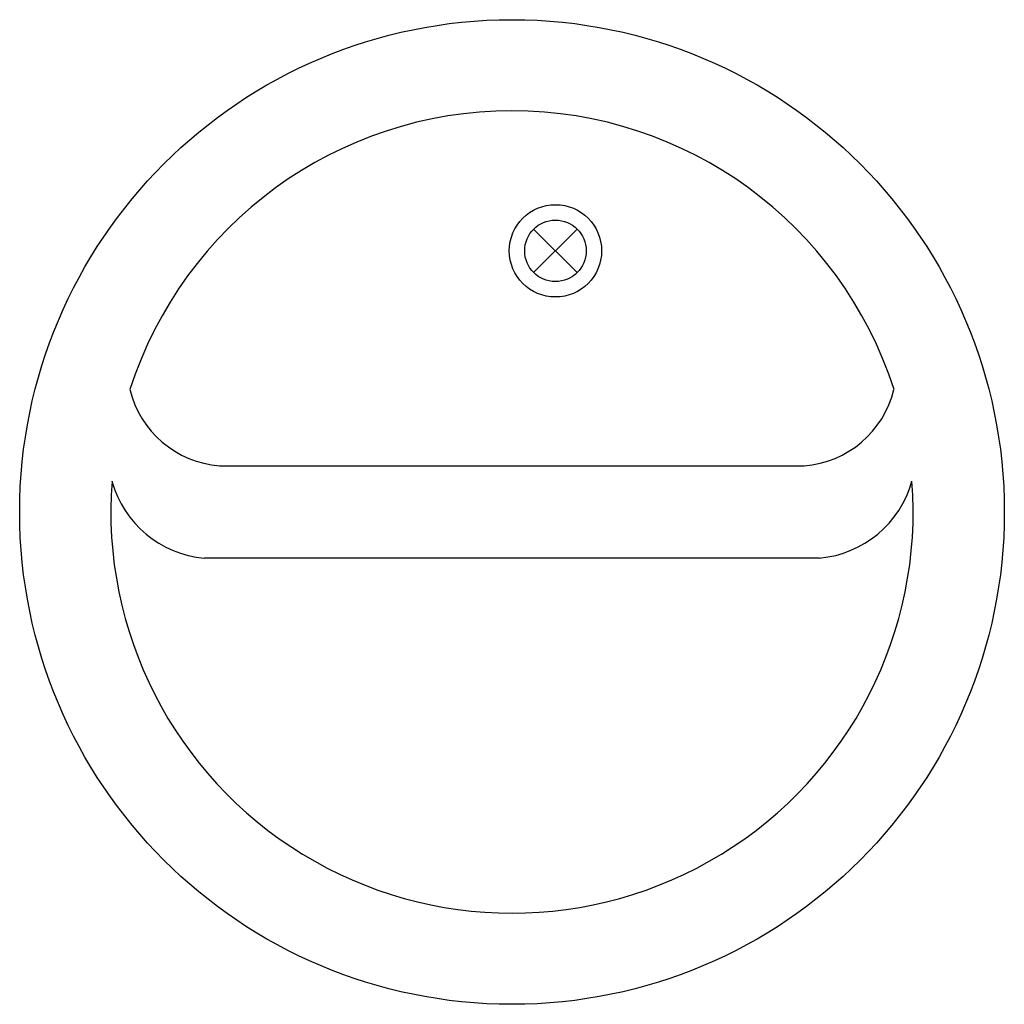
# Model space of a CAD drawing. Extents: x -0.8 to 0.8, y -0.8 to 0.8.
import ezdxf

# ---------------------------------------------------------------- set-up
doc = ezdxf.new("R2010")
doc.units = 0
doc.header["$LTSCALE"] = 0.1
doc.header["$MEASUREMENT"] = 0
doc.layers.add('LBA', color=1, linetype='CONTINUOUS')

msp = doc.modelspace()

# ---------------------------------------------------------------- linework, layer by layer
at = {"layer": 'LBA'}
for p, q in [((0.1059, 0.4598), (0.0352, 0.389)), ((0.0352, 0.4598), (0.1059, 0.389)), ((-0.4751, 0.0749), (0.4749, 0.0751)), ((0.4999, -0.0749), (-0.4999, -0.0749))]:
    msp.add_line(p, q, dxfattribs=at)
for centre, radius in [((0, 0), 0.8), ((0.0706, 0.4244), 0.075), ((0.0706, 0.4244), 0.05)]:
    msp.add_circle(centre, radius, dxfattribs=at)
for centre, radius, start, end in [((0, 0), 0.6519, 17.771, 162.2294), ((-0.4627, 0.2376), 0.163, 193.6656, 265.601), ((0.4623, 0.2376), 0.163, 274.399, 346.334), ((0, 0), 0.6519, 175.6013, 4.399), ((-0.4848, 0.0958), 0.1715, 195.4993, 264.89), ((0.4846, 0.096), 0.1715, 275.11, 344.501)]:
    msp.add_arc(centre, radius, start, end, dxfattribs=at)

doc.saveas('drawing.dxf')
